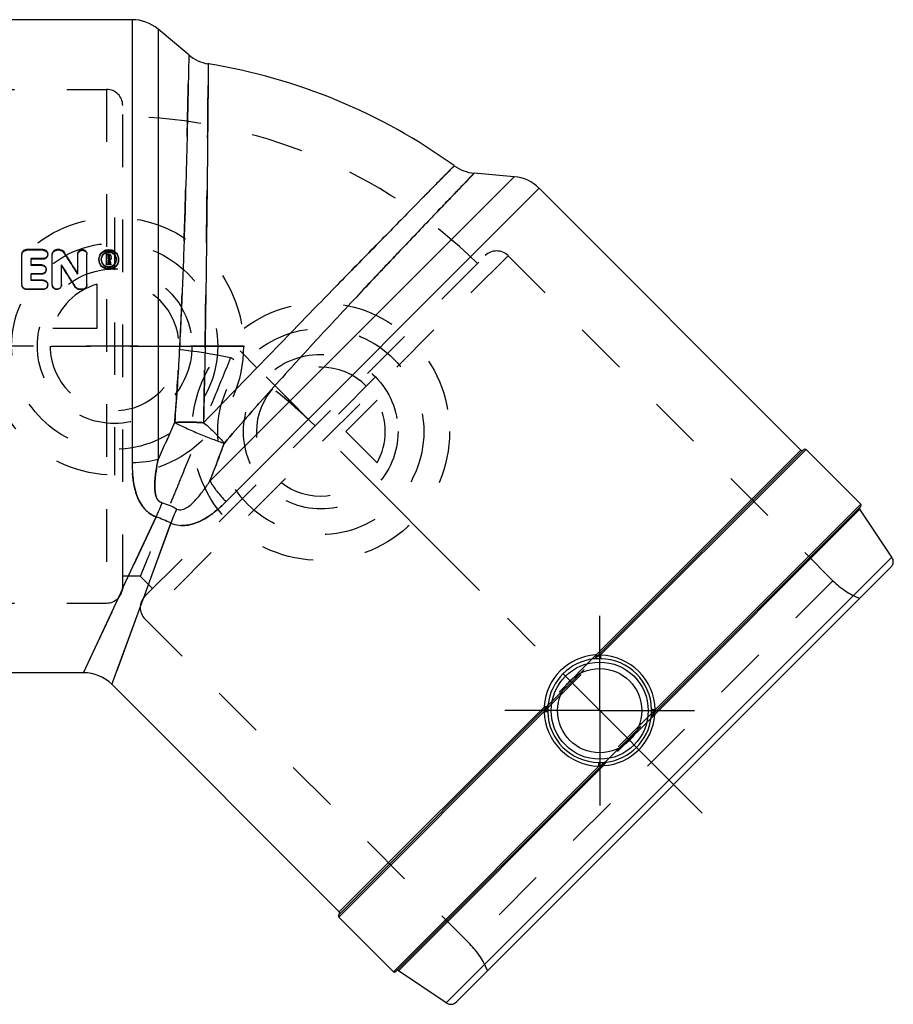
# Model space of a CAD drawing. Header units: millimetres. Extents: x 416 to 579, y 439 to 561.
# Tile 2 of 2: x 471 to 579, y 439 to 561. Entities that reach past the tile are written whole.
import ezdxf

# ---------------------------------------------------------------- set-up
doc = ezdxf.new("R2010")
doc.units = ezdxf.units.MM
doc.header["$LTSCALE"] = 65.185185
doc.linetypes.add('CENTER', pattern=[0.6, 0.375, -0.075, 0.075, -0.075])
doc.linetypes.add('HIDDEN', pattern=[0.2, 0.1, -0.1])
for name, color, linetype in [('ACHSEN_S', 7, 'CONTINUOUS'), ('KOERPER', 7, 'CONTINUOUS'), ('KONST.EL_MIT_GEO', 7, 'CONTINUOUS'), ('KURVEN', 7, 'CONTINUOUS')]:
    doc.layers.add(name, color=color, linetype=linetype)

msp = doc.modelspace()

# ---------------------------------------------------------------- linework, layer by layer
at = {"layer": 'ACHSEN_S', "color": 2, "linetype": 'CENTER'}
msp.add_line((555.62, 462.37), (498.23, 519.76), dxfattribs=at)
at = {"layer": 'KOERPER', "color": 7, "linetype": 'Continuous'}
for p, q in [((484.81, 560.9), (438.63, 560.9)), ((491.85, 556.53), (488.03, 559.73)), ((532.27, 541.4), (527.31, 541.84)), ((567.89, 507.45), (535.37, 539.96)), ((568.52, 507.52), (575.31, 500.73)), ((478.81, 479.8), (438.63, 479.8)), ((510.54, 450.1), (482.27, 478.36)), ((510.47, 449.46), (517.26, 442.67))]:
    msp.add_line(p, q, dxfattribs=at)
at = {"layer": 'KOERPER', "color": 2, "linetype": 'CENTER'}
for p, q in [((445.41, 520.35), (498.75, 520.35)), ((542.89, 475.09), (542.89, 486.87)), ((542.89, 475.09), (531.12, 475.09)), ((542.89, 475.09), (554.66, 475.09)), ((542.89, 475.09), (542.89, 463.32))]:
    msp.add_line(p, q, dxfattribs=at)
at = {"layer": 'KOERPER', "color": 7, "linetype": 'Continuous'}
msp.add_arc((482.72, 484.35), 72, 54.236, 80.7669, dxfattribs=at)
at = {"layer": 'KONST.EL_MIT_GEO', "color": 7, "linetype": 'Continuous'}
for p, q in [((484.81, 560.9), (484.81, 505.87)), ((488.03, 559.73), (488.03, 506.29)), ((494.48, 503.61), (532.27, 541.4)), ((496.46, 501.04), (535.37, 539.96)), ((473.76, 532.35), (471.68, 532.35)), ((475.83, 532.35), (475.46, 532.35)), ((471.12, 528), (471.12, 531.8)), ((472.25, 530.46), (472.25, 531.25)), ((473.76, 531.25), (472.25, 531.25)), ((473.76, 531.17), (472.25, 531.17)), ((473.76, 531.17), (473.76, 531.25)), ((474.89, 528), (474.89, 531.8)), ((478.06, 529.36), (478.06, 531.8)), ((479.19, 528), (479.19, 531.8)), ((481.62, 530.44), (481.62, 531.8)), ((481.91, 531.8), (481.62, 531.8)), ((481.81, 531.23), (481.81, 531.61)), ((481.91, 531.61), (481.81, 531.61)), ((481.91, 531.53), (481.81, 531.53)), ((481.91, 531.23), (481.81, 531.23)), ((481.81, 530.44), (481.81, 531.05)), ((481.87, 531.05), (481.81, 531.05)), ((481.87, 530.97), (481.81, 530.97)), ((481.88, 530.99), (481.87, 531.05)), ((481.95, 530.69), (481.88, 530.99)), ((481.91, 531.53), (481.91, 531.61)), ((482, 531.32), (482, 531.52)), ((482.07, 531.03), (482.05, 531.09)), ((482.08, 530.96), (482.07, 531.03)), ((482.14, 530.7), (482.08, 530.96)), ((482.16, 530.64), (482.14, 530.7)), ((482.19, 531.32), (482.19, 531.52)), ((473.57, 530.46), (472.25, 530.46)), ((476.02, 528), (476.02, 530.46)), ((476.22, 530.09), (476.02, 530.39)), ((481.81, 530.51), (481.62, 530.51)), ((481.81, 530.44), (481.62, 530.44)), ((481.97, 530.63), (481.95, 530.69)), ((481.98, 530.57), (481.97, 530.63)), ((481.99, 530.51), (481.98, 530.57)), ((481.99, 530.44), (481.99, 530.51)), ((482.19, 530.51), (481.99, 530.51)), ((482.19, 530.44), (481.99, 530.44)), ((482.17, 530.57), (482.16, 530.64)), ((482.19, 530.51), (482.17, 530.57)), ((482.19, 530.44), (482.19, 530.51)), ((472.25, 528.56), (472.25, 529.35)), ((473.57, 529.35), (472.25, 529.35)), ((473.57, 529.29), (472.25, 529.29)), ((473.76, 528.56), (472.25, 528.56)), ((473.57, 529.29), (473.57, 529.35)), ((471.68, 527.39), (471.68, 527.44)), ((473.76, 527.44), (471.68, 527.44)), ((473.76, 527.39), (471.68, 527.39)), ((473.76, 527.39), (473.76, 527.44)), ((477.77, 527.65), (477.77, 527.71)), ((478.25, 527.39), (478.25, 527.44)), ((478.63, 527.44), (478.25, 527.44)), ((478.63, 527.39), (478.25, 527.39)), ((478.63, 527.39), (478.63, 527.44)), ((568.24, 507.52), (542.38, 481.65)), ((568.52, 507.52), (543, 482)), ((542.45, 482), (567.89, 507.45)), ((549.45, 474.58), (575.31, 500.45)), ((549.79, 475.21), (575.31, 500.73)), ((483.71, 490.42), (487.77, 499.16)), ((549.73, 474.63), (575.19, 500.1)), ((579.19, 494.16), (575.19, 500.1)), ((486.79, 490.63), (489.62, 498.39)), ((579.19, 494.16), (523.82, 438.79)), ((579.07, 492.89), (525.09, 438.91)), ((478.77, 479.8), (483.68, 490.36)), ((483.68, 490.36), (483.71, 490.42)), ((486.32, 489.33), (486.79, 490.63)), ((482.3, 478.34), (486.3, 489.28)), ((486.3, 489.28), (486.32, 489.33)), ((542.16, 481.51), (542.12, 481.51)), ((536.33, 475.61), (510.47, 449.74)), ((535.99, 474.98), (510.47, 449.46)), ((510.54, 450.1), (535.98, 475.54)), ((536.03, 475.54), (535.98, 475.54)), ((549.46, 474.48), (549.44, 474.47)), ((549.73, 474.63), (549.46, 474.48)), ((517.54, 442.67), (543.4, 468.53)), ((543.52, 468.54), (543.38, 468.31)), ((543.67, 468.68), (543.68, 468.68)), ((517.26, 442.67), (542.78, 468.19)), ((517.89, 442.79), (543.35, 468.26)), ((543.37, 468.29), (543.35, 468.26)), ((543.38, 468.31), (543.37, 468.29)), ((523.82, 438.79), (517.89, 442.79))]:
    msp.add_line(p, q, dxfattribs=at)
at = {"layer": 'KONST.EL_MIT_GEO', "color": 8, "linetype": 'HIDDEN'}
for p, q in [((424.55, 552.25), (481.63, 552.25)), ((481.63, 552.25), (481.63, 488.45)), ((483.63, 490.45), (483.63, 550.25)), ((471.68, 532.26), (471.68, 532.35)), ((473.76, 532.26), (471.68, 532.26)), ((473.76, 532.26), (473.76, 532.35)), ((475.46, 532.26), (475.46, 532.35)), ((475.83, 532.26), (475.46, 532.26)), ((475.83, 532.26), (475.83, 532.35)), ((476.31, 532.01), (476.31, 532.09)), ((474.32, 531.72), (474.32, 531.8)), ((480.68, 531.08), (480.68, 531.16)), ((480.96, 531.08), (480.96, 531.16)), ((481.91, 531.71), (481.62, 531.71)), ((481.81, 531.15), (481.81, 531.23)), ((481.91, 531.15), (481.81, 531.15)), ((481.87, 530.97), (481.87, 531.05)), ((481.88, 530.91), (481.87, 530.97)), ((481.94, 530.67), (481.88, 530.91)), ((481.91, 531.71), (481.91, 531.8)), ((481.91, 531.15), (481.91, 531.23)), ((482, 531.24), (482, 531.32)), ((482.05, 531.01), (482.05, 531.09)), ((482.19, 530.44), (482.05, 531.01)), ((482.19, 531.24), (482.19, 531.32)), ((482.85, 531.08), (482.85, 531.16)), ((483.13, 531.08), (483.13, 531.16)), ((486.39, 489.31), (528.68, 531.59)), ((531.51, 531.59), (486.39, 486.48)), ((531.51, 531.59), (571.87, 491.23)), ((472.25, 530.39), (472.25, 530.46)), ((473.57, 530.39), (472.25, 530.39)), ((473.57, 530.39), (473.57, 530.46)), ((474.14, 529.84), (474.14, 529.91)), ((481.95, 530.61), (481.94, 530.67)), ((481.97, 530.55), (481.95, 530.61)), ((481.99, 530.44), (481.97, 530.55)), ((472.25, 528.5), (472.25, 528.56)), ((473.76, 528.5), (472.25, 528.5)), ((473.76, 528.5), (473.76, 528.56)), ((478.06, 529.29), (478.06, 529.36)), ((471.12, 527.95), (471.12, 528)), ((474.32, 527.95), (474.32, 528)), ((474.89, 527.95), (474.89, 528)), ((476.02, 527.95), (476.02, 528)), ((479.19, 527.95), (479.19, 528)), ((487.77, 499.16), (478.77, 479.8)), ((489.62, 498.39), (482.3, 478.34)), ((485.85, 491.8), (483.63, 491.8)), ((487.35, 490.26), (485.78, 491.83)), ((571.87, 491.23), (526.75, 446.12)), ((424.55, 488.45), (481.63, 488.45)), ((486.39, 486.48), (526.75, 446.12)), ((542.45, 482), (535.98, 475.54)), ((535.99, 474.98), (543, 482)), ((536.33, 475.61), (542.38, 481.65)), ((549.79, 475.21), (542.78, 468.19)), ((549.73, 474.63), (543.35, 468.26)), ((543.4, 468.53), (549.45, 474.58))]:
    msp.add_line(p, q, dxfattribs=at)
at = {"layer": 'KONST.EL_MIT_GEO', "color": 7, "linetype": 'Continuous'}
for radius in [6.03, 5.23]:
    msp.add_circle((542.89, 475.09), radius, dxfattribs=at)
for centre, radius, start, end in [((484.81, 555.9), 5, 50, 90), ((495.06, 560.35), 5, 230, 260.7779), ((527.74, 546.82), 5, 234.2221, 264.9999), ((531.84, 536.42), 5, 45, 85), ((-7.72, 220.79), 575.5, 32.4233, 32.74649), ((481.91, 531.12), 0.954, 61.0926, 68.3458), ((481.85, 531.15), 1.17, 156.765, 179.9574), ((481.91, 531.33), 0.282, 300.8176, 307.438), ((481.92, 531.52), 0.267, 359.9668, 8.5042), ((481.96, 531.15), 1.17, 0.0429, 23.2638), ((-20.2, 213.7), 588.71, 32.23425, 32.55185), ((-15.8, 214.12), 584.74, 32.42519, 32.70814), ((481.91, 531.19), 0.959, 248.4789, 299.0693), ((2136.03, -233.63), 1806.49, 155.66176, 155.82098), ((-1174.24, 1138.25), 1785.32, 339.17758, 339.33869), ((568.38, 507.37), 0.2, 45, 135), ((568.03, 507.59), 0.2, 225, 305), ((486.08, 492.46), 8.77, 60.9557, 74.0435), ((575.36, 500.21), 0.2, 135, 214), ((575.17, 500.59), 0.2, 315, 45), ((467.92, 448.62), 54.3, 66.4446, 68.5552), ((578.37, 493.6), 1, 315, 34), ((542.82, 475.17), 6.85, 93.8997, 176.076), ((542.83, 475.12), 6.9, 93.1544, 93.9597), ((542.81, 475.02), 6.98, 1.5512, 88.4488), ((542.91, 475.07), 6.49, 97.0055, 172.9945), ((542.02, 482.01), 0.501, 297.2056, 314.9455), ((541.99, 482.06), 0.563, 298.1954, 310.6279), ((542.88, 473.56), 7.99, 88.8968, 89.9562), ((542.91, 475.12), 6.42, 1.0711, 88.9289), ((478.77, 474.8), 5, 45, 89.9997), ((535.97, 475.96), 0.501, 315.0545, 332.7948), ((535.92, 476), 0.563, 319.3723, 331.8051), ((542.86, 475.16), 6.9, 176.0158, 176.8454), ((553.46, 465.56), 19.85, 150.296, 151.6703), ((542.97, 475.17), 6.98, 181.5512, 268.4488), ((544.61, 475.1), 8.16, 177.9894, 180.0436), ((544.41, 475.1), 7.97, 180.0537, 181.1043), ((542.86, 475.07), 6.42, 181.0711, 268.9289), ((542.92, 475.06), 6.82, 274.1854, 355.8126), ((541.34, 475.09), 7.99, 359.9541, 1.1028), ((541.31, 475.09), 8.02, 359.2492, 359.9528), ((541.09, 475.09), 8.25, 358.0103, 359.2447), ((549.8, 474.23), 0.499, 135.0031, 151.2835), ((549.82, 474.21), 0.526, 134.9998, 150.7888), ((528.51, 486.78), 24.22, 330.3349, 330.787), ((534.31, 483.53), 17.58, 330.8105, 331.7332), ((542.87, 475.07), 6.87, 355.7502, 356.387), ((542.9, 475.09), 6.45, 276.9758, 353.0229), ((549.58, 474.2), 0.3, 134.8448, 138.0612), ((542.9, 476.66), 8.01, 268.8984, 270.1119), ((543.77, 468.16), 0.528, 119.2168, 134.9923), ((543.75, 468.18), 0.499, 118.7212, 134.9969), ((543.74, 468.28), 0.404, 98.6463, 102.627), ((542.8, 467.74), 0.751, 49.786, 51.5395), ((542.25, 467.11), 1.59, 46.2329, 47.2968), ((542.92, 475.11), 6.87, 273.6125, 274.2471), ((510.4, 449.96), 0.2, 315, 45), ((510.61, 449.6), 0.2, 135, 225), ((517.4, 442.82), 0.2, 225, 315), ((517.78, 442.63), 0.2, 56, 135), ((524.38, 439.62), 1, 236, 315)]:
    msp.add_arc(centre, radius, start, end, dxfattribs=at)
at = {"layer": 'KONST.EL_MIT_GEO', "color": 8, "linetype": 'HIDDEN'}
for centre, radius, start, end in [((481.63, 550.25), 2, 0, 90), ((482.72, 484.35), 64.55, 45.8093, 89.1907), ((-2.68, 221.67), 570.74, 32.6147, 32.9389), ((530.09, 530.18), 2, 45, 135), ((473.79, 531.72), 0.531, 349.7133, 359.9749), ((481.84, 531.08), 1.16, 180.0554, 195.6297), ((481.87, 531.08), 0.903, 177.4839, 180.008), ((481.91, 531.25), 0.282, 300.6307, 307.2536), ((481.95, 531.08), 0.902, 359.9919, 2.5241), ((481.97, 531.08), 1.16, 344.394, 359.9451), ((473.59, 529.84), 0.541, 344.6872, 359.9582), ((473.77, 527.95), 0.55, 347.0117, 359.9696), ((475.48, 527.95), 0.545, 350.8519, 0.0491), ((478.64, 527.95), 0.55, 344.4355, 359.9508), ((482.62, 446.69), 73.66, 78.7092, 89.2134), ((-2677.17, 570.89), 3171.43, 358.91502, 359.08331), ((456.17, 457.65), 73.66, 45.7866, 56.2908), ((2191.52, -258.64), 1867.35, 155.66439, 155.81842), ((-1237.75, 1162.29), 1853.24, 339.1807, 339.33591), ((568.03, 507.59), 0.2, 305, 315), ((467.86, 448.47), 54.46, 66.4477, 68.552), ((481.63, 490.45), 2, 270, 360), ((578.94, 498.3), 10, 225, 248.0739), ((487.81, 487.89), 2, 135, 225), ((519.68, 439.05), 10, 21.9261, 45)]:
    msp.add_arc(centre, radius, start, end, dxfattribs=at)
at = {"layer": 'KONST.EL_MIT_GEO', "color": 7, "linetype": 'Continuous'}
for points, knots in [([(491.85, 556.52), (491.85, 556.6), (491.84, 555.9), (491.83, 555.57), (491.8, 554.19), (491.77, 552.68), (491.73, 550.61), (491.65, 547.15), (491.52, 541.99), (491.32, 535.03), (491.04, 527.29), (490.66, 519.14), (490.31, 513.62), (490.09, 510.86)], [0, 0, 0, 0, 0.00519, 0.020693, 0.046304, 0.08168, 0.126347, 0.179715, 0.309634, 0.464686, 0.63701, 0.818197, 1, 1, 1, 1]), ([(494.26, 555.42), (494.26, 555.73), (494.25, 553.02), (494.23, 551.75), (494.19, 546.68), (494.13, 541.3), (494.06, 534.39), (493.93, 524.18), (493.8, 516.22), (493.69, 510.84)], [0, 0, 0, 0, 0.020752, 0.081902, 0.180164, 0.31031, 0.465505, 0.637791, 1, 1, 1, 1]), ([(524.82, 542.76), (524.6, 542.55), (524.12, 542.05), (523.26, 541.18), (521.6, 539.49), (518.85, 536.69), (514.86, 532.62), (510.1, 527.76), (502.95, 520.42), (497.43, 514.71), (493.69, 510.84)], [0, 0, 0, 0, 0.020768, 0.046467, 0.081956, 0.180278, 0.31049, 0.465712, 0.637963, 1, 1, 1, 1]), ([(527.3, 541.84), (527.25, 541.78), (527.04, 541.55), (526.54, 541.05), (525.73, 540.2), (524.62, 539.04), (523.21, 537.57), (520.81, 535.06), (517.25, 531.33), (512.47, 526.26), (507.2, 520.59), (501.71, 514.56), (498.06, 510.41), (496.26, 508.31)], [0, 0, 0, 0, 0.005194, 0.020709, 0.046338, 0.081735, 0.126429, 0.179829, 0.309815, 0.464896, 0.637186, 0.818295, 1, 1, 1, 1]), ([(471.12, 531.8), (471.12, 531.94), (471.24, 532.24), (471.54, 532.35), (471.68, 532.35)], [0, 0, 0, 0, 0.495774, 1, 1, 1, 1]), ([(473.76, 532.35), (473.9, 532.35), (474.2, 532.24), (474.32, 531.94), (474.32, 531.8)], [0, 0, 0, 0, 0.50466, 1, 1, 1, 1]), ([(474.89, 531.8), (474.89, 531.94), (475.02, 532.24), (475.31, 532.35), (475.46, 532.35)], [0, 0, 0, 0, 0.495774, 1, 1, 1, 1]), ([(475.83, 532.35), (475.93, 532.35), (476.12, 532.3), (476.26, 532.17), (476.31, 532.09)], [0, 0, 0, 0, 0.50439, 1, 1, 1, 1]), ([(478.06, 531.8), (478.06, 531.94), (478.19, 532.24), (478.63, 532.41), (479.07, 532.24), (479.19, 531.94), (479.19, 531.8)], [0, 0, 0, 0, 0.248289, 0.500514, 0.752037, 1, 1, 1, 1]), ([(480.77, 531.62), (480.87, 531.83), (481.19, 532.21), (481.91, 532.42), (482.62, 532.21), (482.95, 531.83), (483.04, 531.62)], [0, 0, 0, 0, 0.249073, 0.500439, 0.751239, 1, 1, 1, 1]), ([(481.44, 531.95), (481.3, 531.88), (481.05, 531.64), (480.96, 531.32), (480.96, 531.16)], [0, 0, 0, 0, 0.502463, 1, 1, 1, 1]), ([(482.26, 532.01), (482.13, 532.06), (481.84, 532.1), (481.56, 532.02), (481.44, 531.95)], [0, 0, 0, 0, 0.500414, 1, 1, 1, 1]), ([(482.85, 531.16), (482.85, 531.31), (482.76, 531.64), (482.51, 531.88), (482.37, 531.95)], [0, 0, 0, 0, 0.496619, 1, 1, 1, 1]), ([(474.32, 531.8), (474.32, 531.66), (474.2, 531.36), (473.9, 531.25), (473.76, 531.25)], [0, 0, 0, 0, 0.495023, 1, 1, 1, 1]), ([(474.32, 531.62), (474.29, 531.5), (474.15, 531.26), (473.89, 531.17), (473.76, 531.17)], [0, 0, 0, 0, 0.494583, 1, 1, 1, 1]), ([(483.09, 530.76), (483.02, 530.52), (482.7, 530.05), (481.91, 529.8), (481.11, 530.05), (480.79, 530.52), (480.72, 530.76)], [0, 0, 0, 0, 0.248538, 0.500558, 0.75216, 1, 1, 1, 1]), ([(481.16, 531.64), (481.13, 531.6), (481.03, 531.44), (480.97, 531.26), (480.96, 531.12)], [0, 0, 0, 0, 0.254769, 1, 1, 1, 1]), ([(480.96, 531.16), (480.96, 531), (481.02, 530.8), (481.13, 530.63), (481.16, 530.59)], [0, 0, 0, 0, 0.744813, 1, 1, 1, 1]), ([(482.85, 531.12), (482.84, 531.26), (482.79, 531.44), (482.68, 531.6), (482.65, 531.64)], [0, 0, 0, 0, 0.74451, 1, 1, 1, 1]), ([(482.65, 530.59), (482.68, 530.63), (482.8, 530.8), (482.85, 531), (482.85, 531.16)], [0, 0, 0, 0, 0.254473, 1, 1, 1, 1]), ([(473.57, 530.46), (473.71, 530.46), (474.01, 530.35), (474.14, 530.05), (474.14, 529.91)], [0, 0, 0, 0, 0.503585, 1, 1, 1, 1]), ([(474.14, 529.91), (474.14, 529.77), (474.01, 529.47), (473.71, 529.35), (473.57, 529.35)], [0, 0, 0, 0, 0.496181, 1, 1, 1, 1]), ([(474.12, 529.7), (474.09, 529.58), (473.94, 529.37), (473.69, 529.29), (473.57, 529.29)], [0, 0, 0, 0, 0.496255, 1, 1, 1, 1]), ([(483.04, 530.69), (482.95, 530.48), (482.62, 530.09), (481.91, 529.88), (481.19, 530.09), (480.87, 530.48), (480.77, 530.69)], [0, 0, 0, 0, 0.249228, 0.500451, 0.751108, 1, 1, 1, 1]), ([(473.76, 528.56), (473.9, 528.56), (474.2, 528.45), (474.32, 528.15), (474.32, 528)], [0, 0, 0, 0, 0.502301, 1, 1, 1, 1]), ([(471.68, 527.44), (471.54, 527.44), (471.24, 527.56), (471.12, 527.86), (471.12, 528)], [0, 0, 0, 0, 0.501835, 1, 1, 1, 1]), ([(471.68, 527.39), (471.54, 527.39), (471.24, 527.51), (471.12, 527.81), (471.12, 527.95)], [0, 0, 0, 0, 0.503137, 1, 1, 1, 1]), ([(474.32, 528), (474.32, 527.86), (474.2, 527.56), (473.9, 527.44), (473.76, 527.44)], [0, 0, 0, 0, 0.497531, 1, 1, 1, 1]), ([(474.31, 527.82), (474.28, 527.7), (474.14, 527.48), (473.88, 527.39), (473.76, 527.39)], [0, 0, 0, 0, 0.497099, 1, 1, 1, 1]), ([(476.02, 528), (476.02, 527.86), (475.9, 527.56), (475.46, 527.38), (475.01, 527.56), (474.89, 527.86), (474.89, 528)], [0, 0, 0, 0, 0.249582, 0.500528, 0.750758, 1, 1, 1, 1]), ([(476.02, 527.86), (475.99, 527.73), (475.84, 527.47), (475.41, 527.34), (475, 527.53), (474.89, 527.81), (474.89, 527.95)], [0, 0, 0, 0, 0.247906, 0.500303, 0.751266, 1, 1, 1, 1]), ([(478.25, 527.44), (478.16, 527.44), (477.96, 527.49), (477.82, 527.63), (477.77, 527.71)], [0, 0, 0, 0, 0.502869, 1, 1, 1, 1]), ([(478.25, 527.39), (478.16, 527.39), (477.97, 527.44), (477.82, 527.57), (477.77, 527.65)], [0, 0, 0, 0, 0.503619, 1, 1, 1, 1]), ([(479.19, 528), (479.19, 527.86), (479.07, 527.56), (478.77, 527.44), (478.63, 527.44)], [0, 0, 0, 0, 0.498376, 1, 1, 1, 1]), ([(479.17, 527.8), (479.14, 527.69), (479, 527.47), (478.75, 527.39), (478.63, 527.39)], [0, 0, 0, 0, 0.496398, 1, 1, 1, 1]), ([(493.69, 510.84), (493.06, 510.89), (491.86, 510.95), (490.65, 510.92), (490.09, 510.86)], [0, 0, 0, 0, 0.531778, 1, 1, 1, 1]), ([(490.09, 510.86), (490.31, 510.76), (490.77, 510.53), (491.51, 510.18), (492.3, 509.83), (493.13, 509.47), (493.96, 509.14), (494.78, 508.83), (495.53, 508.54), (496.02, 508.36), (496.26, 508.31)], [0, 0, 0, 0, 0.109698, 0.232497, 0.363977, 0.499969, 0.635953, 0.767438, 0.890171, 1, 1, 1, 1]), ([(493.69, 510.84), (493.95, 510.64), (494.42, 510.21), (495.1, 509.57), (495.72, 508.93), (496.08, 508.5), (496.26, 508.31)], [0, 0, 0, 0, 0.269043, 0.531778, 0.778521, 1, 1, 1, 1]), ([(488.03, 506.29), (487.54, 506.14), (486.47, 505.93), (485.39, 505.87), (484.81, 505.87)], [0, 0, 0, 0, 0.472601, 1, 1, 1, 1]), ([(488.03, 506.29), (487.93, 505.81), (487.8, 505.09), (487.67, 504.13), (487.62, 503.42), (487.61, 502.7), (487.67, 502.11), (487.79, 501.65), (487.93, 501.33), (488.16, 501.05), (488.38, 500.93), (488.5, 500.9)], [0, 0, 0, 0, 0.253998, 0.380039, 0.505295, 0.629631, 0.752902, 0.814228, 0.875479, 0.937123, 1, 1, 1, 1]), ([(484.81, 505.87), (484.81, 505.22), (484.87, 503.92), (485.24, 502.02), (485.94, 500.54), (486.87, 499.61), (487.46, 499.28), (487.77, 499.16)], [0, 0, 0, 0, 0.251779, 0.498618, 0.743651, 0.869611, 1, 1, 1, 1]), ([(490.34, 500.13), (490.45, 500.07), (490.68, 500), (491.04, 500.04), (491.38, 500.17), (491.78, 500.4), (492.24, 500.78), (492.74, 501.29), (493.21, 501.84), (493.8, 502.61), (494.21, 503.21), (494.48, 503.61)], [0, 0, 0, 0, 0.062883, 0.124523, 0.185775, 0.247101, 0.370368, 0.494703, 0.619959, 0.746, 1, 1, 1, 1]), ([(494.48, 503.61), (494.73, 503.16), (495.34, 502.26), (496.06, 501.45), (496.46, 501.04)], [0, 0, 0, 0, 0.472601, 1, 1, 1, 1]), ([(488.5, 500.9), (488.44, 500.74), (488.22, 500.16), (487.97, 499.58), (487.77, 499.16)], [0, 0, 0, 0, 0.260636, 1, 1, 1, 1]), ([(489.62, 498.39), (489.93, 498.26), (490.58, 498.07), (491.89, 498.07), (493.44, 498.62), (495.04, 499.71), (496, 500.58), (496.46, 501.04)], [0, 0, 0, 0, 0.130396, 0.256349, 0.501383, 0.748222, 1, 1, 1, 1]), ([(490.34, 500.13), (490.27, 499.98), (490.02, 499.41), (489.78, 498.83), (489.62, 498.39)], [0, 0, 0, 0, 0.260636, 1, 1, 1, 1]), ([(543, 482), (542.95, 481.97), (542.84, 481.91), (542.7, 481.83), (542.59, 481.77), (542.51, 481.72), (542.43, 481.68), (542.41, 481.66), (542.37, 481.65), (542.38, 481.65)], [0, 0, 0, 0, 0.265865, 0.53245, 0.665242, 0.796645, 0.92302, 0.978711, 1, 1, 1, 1]), ([(542.45, 482), (542.44, 481.97), (542.43, 481.86), (542.41, 481.73), (542.37, 481.66)], [0, 0, 0, 0, 0.281708, 1, 1, 1, 1]), ([(543, 482), (543, 481.94), (543, 481.83), (543, 481.69), (543.02, 481.6), (543.02, 481.54), (543.03, 481.54)], [0, 0, 0, 0, 0.377143, 0.694474, 0.910008, 1, 1, 1, 1]), ([(542.89, 481.54), (542.82, 481.54), (542.57, 481.54), (542.33, 481.52), (542.16, 481.51)], [0, 0, 0, 0, 0.286175, 1, 1, 1, 1]), ([(536.47, 475.86), (536.47, 475.85), (536.46, 475.81), (536.44, 475.76), (536.42, 475.73)], [0, 0, 0, 0, 0.215663, 1, 1, 1, 1]), ([(536.47, 475.86), (536.47, 475.83), (536.46, 475.68), (536.45, 475.52), (536.45, 475.39)], [0, 0, 0, 0, 0.172197, 1, 1, 1, 1]), ([(535.99, 474.98), (536.05, 474.98), (536.15, 474.98), (536.29, 474.98), (536.38, 474.97), (536.43, 474.96), (536.44, 474.95), (536.45, 474.95)], [0, 0, 0, 0, 0.37674, 0.693744, 0.909062, 0.970384, 1, 1, 1, 1]), ([(536.35, 475.63), (536.34, 475.62), (536.27, 475.58), (536.19, 475.56), (536.12, 475.56)], [0, 0, 0, 0, 0.221163, 1, 1, 1, 1]), ([(536.33, 475.61), (536.34, 475.61), (536.3, 475.55), (536.28, 475.51), (536.24, 475.44), (536.22, 475.4)], [0, 0, 0, 0, 0.136338, 0.41288, 1, 1, 1, 1]), ([(549.3, 474.3), (549.3, 474.36), (549.32, 474.53), (549.33, 474.7), (549.33, 474.8)], [0, 0, 0, 0, 0.37414, 1, 1, 1, 1]), ([(549.3, 474.3), (549.31, 474.32), (549.32, 474.37), (549.34, 474.43), (549.36, 474.47)], [0, 0, 0, 0, 0.232733, 1, 1, 1, 1]), ([(549.79, 475.21), (549.73, 475.21), (549.63, 475.21), (549.49, 475.21), (549.39, 475.22), (549.35, 475.23), (549.34, 475.24), (549.33, 475.24)], [0, 0, 0, 0, 0.376739, 0.693743, 0.909062, 0.970384, 1, 1, 1, 1]), ([(549.45, 474.58), (549.43, 474.56), (549.52, 474.72), (549.54, 474.75), (549.56, 474.79)], [0, 0, 0, 0, 0.385223, 1, 1, 1, 1]), ([(549.44, 474.47), (549.44, 474.48), (549.43, 474.52), (549.43, 474.57), (549.45, 474.59)], [0, 0, 0, 0, 0.3043, 1, 1, 1, 1]), ([(549.73, 474.63), (549.7, 474.66), (549.67, 474.7), (549.63, 474.74), (549.63, 474.76)], [0, 0, 0, 0, 0.659324, 1, 1, 1, 1]), ([(549.31, 474.32), (549.31, 474.31), (549.31, 474.31), (549.3, 474.3), (549.3, 474.3)], [0, 0, 0, 0, 0.508895, 1, 1, 1, 1]), ([(542.78, 468.19), (542.78, 468.25), (542.78, 468.36), (542.77, 468.5), (542.76, 468.59), (542.76, 468.64), (542.74, 468.65)], [0, 0, 0, 0, 0.377142, 0.694472, 0.910008, 1, 1, 1, 1]), ([(542.78, 468.19), (542.83, 468.22), (542.94, 468.28), (543.13, 468.39), (543.22, 468.43), (543.43, 468.57), (543.4, 468.53)], [0, 0, 0, 0, 0.271407, 0.543525, 0.812969, 1, 1, 1, 1]), ([(542.91, 468.65), (542.98, 468.65), (543.22, 468.65), (543.45, 468.67), (543.62, 468.68)], [0, 0, 0, 0, 0.286326, 1, 1, 1, 1]), ([(543.22, 468.35), (543.22, 468.36), (543.25, 468.34), (543.26, 468.33), (543.27, 468.33)], [0, 0, 0, 0, 0.284983, 1, 1, 1, 1]), ([(543.4, 468.53), (543.4, 468.54), (543.44, 468.56), (543.49, 468.55), (543.52, 468.54)], [0, 0, 0, 0, 0.213817, 1, 1, 1, 1]), ([(543.68, 468.68), (543.67, 468.68), (543.64, 468.67), (543.61, 468.64), (543.59, 468.63)], [0, 0, 0, 0, 0.215586, 1, 1, 1, 1]), ([(543.62, 468.68), (543.62, 468.68), (543.64, 468.68), (543.66, 468.68), (543.67, 468.68)], [0, 0, 0, 0, 0.308178, 1, 1, 1, 1])]:
    msp.add_open_spline(points, degree=3, knots=knots, dxfattribs=at)
at = {"layer": 'KONST.EL_MIT_GEO', "color": 8, "linetype": 'HIDDEN'}
for points, knots in [([(490.71, 520.35), (490.95, 524.97), (491.22, 531.67), (491.47, 540.2), (491.62, 545.61), (491.72, 550.04), (491.78, 553.05), (491.82, 554.85), (491.83, 555.71), (491.84, 556.23), (491.85, 556.47), (491.85, 556.52)], [0, 0, 0, 0, 0.38335, 0.555983, 0.707281, 0.831504, 0.923867, 0.956926, 0.980774, 0.995181, 1, 1, 1, 1]), ([(493.86, 520.15), (493.93, 524.65), (494.04, 532.96), (494.15, 542.73), (494.21, 549.09), (494.24, 552.31), (494.25, 554.3), (494.26, 555.19), (494.26, 555.42)], [0, 0, 0, 0, 0.382869, 0.706896, 0.831254, 0.923744, 0.980742, 1, 1, 1, 1]), ([(493.69, 510.84), (497.43, 514.71), (502.95, 520.42), (510.1, 527.76), (514.86, 532.62), (518.38, 536.22), (520.76, 538.64), (522.16, 540.06), (523.26, 541.18), (524.06, 541.99), (524.54, 542.49), (524.77, 542.7), (524.82, 542.76)], [0, 0, 0, 0, 0.362034, 0.534285, 0.689506, 0.819719, 0.873237, 0.91804, 0.95353, 0.97923, 0.994789, 1, 1, 1, 1]), ([(496.26, 508.31), (498.06, 510.41), (501.71, 514.56), (507.2, 520.59), (511.7, 525.43), (515.11, 529.06), (517.45, 531.53), (519.6, 533.8), (521.53, 535.82), (523.21, 537.57), (524.44, 538.86), (525.29, 539.74), (525.81, 540.28), (526.26, 540.75), (526.62, 541.13), (526.91, 541.43), (527.09, 541.62), (527.21, 541.73), (527.26, 541.79), (527.3, 541.82), (527.3, 541.84)], [0, 0, 0, 0, 0.181704, 0.362811, 0.535101, 0.615304, 0.690183, 0.75877, 0.820169, 0.873568, 0.918262, 0.937157, 0.95366, 0.96772, 0.979289, 0.988326, 0.994804, 0.997077, 0.998701, 1, 1, 1, 1]), ([(471.12, 531.72), (471.12, 531.86), (471.24, 532.15), (471.54, 532.26), (471.68, 532.26)], [0, 0, 0, 0, 0.494471, 1, 1, 1, 1]), ([(473.76, 532.26), (473.9, 532.26), (474.2, 532.15), (474.32, 531.86), (474.32, 531.72)], [0, 0, 0, 0, 0.505963, 1, 1, 1, 1]), ([(474.89, 531.72), (474.89, 531.86), (475.02, 532.15), (475.31, 532.26), (475.46, 532.26)], [0, 0, 0, 0, 0.494471, 1, 1, 1, 1]), ([(475.83, 532.26), (475.93, 532.26), (476.12, 532.22), (476.26, 532.08), (476.31, 532.01)], [0, 0, 0, 0, 0.505125, 1, 1, 1, 1]), ([(478.06, 531.72), (478.06, 531.86), (478.19, 532.15), (478.63, 532.32), (479.07, 532.15), (479.19, 531.86), (479.19, 531.72)], [0, 0, 0, 0, 0.247638, 0.500516, 0.752689, 1, 1, 1, 1]), ([(480.68, 531.08), (480.68, 531.23), (480.75, 531.55), (481.11, 532.07), (481.91, 532.39), (482.71, 532.07), (483.07, 531.54), (483.13, 531.23), (483.13, 531.08)], [0, 0, 0, 0, 0.124486, 0.250753, 0.500777, 0.750626, 0.876364, 1, 1, 1, 1]), ([(480.96, 531.08), (480.96, 530.84), (481.18, 530.35), (481.91, 530.06), (482.64, 530.35), (482.85, 530.84), (482.85, 531.08)], [0, 0, 0, 0, 0.247492, 0.499819, 0.752223, 1, 1, 1, 1]), ([(481.91, 531.71), (481.98, 531.71), (482.13, 531.66), (482.19, 531.51), (482.19, 531.44)], [0, 0, 0, 0, 0.504013, 1, 1, 1, 1]), ([(481.91, 531.15), (481.93, 531.15), (481.98, 531.17), (482, 531.22), (482, 531.24)], [0, 0, 0, 0, 0.495193, 1, 1, 1, 1]), ([(473.57, 530.39), (473.71, 530.39), (474.01, 530.28), (474.14, 529.98), (474.14, 529.84)], [0, 0, 0, 0, 0.504888, 1, 1, 1, 1]), ([(473.76, 528.5), (473.9, 528.5), (474.2, 528.39), (474.32, 528.09), (474.32, 527.95)], [0, 0, 0, 0, 0.503604, 1, 1, 1, 1]), ([(490.09, 510.86), (490.15, 511.65), (490.39, 514.81), (490.58, 517.97), (490.71, 520.35)], [0, 0, 0, 0, 0.247986, 1, 1, 1, 1]), ([(497.04, 518.93), (496.33, 517.21), (494.94, 513.82), (492.89, 508.9), (491.27, 504.99), (490.07, 502.07), (489.25, 500.1), (488.5, 498.29), (487.82, 496.66), (487.24, 495.25), (486.81, 494.21), (486.51, 493.5), (486.33, 493.06), (486.18, 492.69), (486.05, 492.38), (485.96, 492.16), (485.9, 492.02), (485.87, 491.94), (485.85, 491.88), (485.82, 491.84), (485.82, 491.82), (485.81, 491.8), (485.81, 491.8)], [0, 0, 0, 0, 0.190405, 0.373764, 0.544372, 0.623031, 0.696244, 0.763237, 0.823246, 0.875533, 0.919408, 0.93799, 0.954244, 0.968109, 0.979527, 0.988456, 0.991977, 0.994863, 0.99711, 0.998716, 0.999679, 1, 1, 1, 1]), ([(490.09, 510.86), (490.65, 510.92), (491.86, 510.95), (493.06, 510.89), (493.69, 510.84)], [0, 0, 0, 0, 0.468222, 1, 1, 1, 1]), ([(493.69, 510.84), (493.95, 510.64), (494.42, 510.21), (495.1, 509.57), (495.72, 508.93), (496.08, 508.5), (496.26, 508.31)], [0, 0, 0, 0, 0.269043, 0.531777, 0.77852, 1, 1, 1, 1]), ([(488.5, 500.9), (488.38, 500.93), (488.16, 501.05), (487.93, 501.33), (487.79, 501.65), (487.67, 502.11), (487.61, 502.7), (487.62, 503.42), (487.67, 504.13), (487.8, 505.09), (487.93, 505.81), (488.03, 506.29)], [0, 0, 0, 0, 0.062876, 0.124521, 0.185772, 0.247098, 0.370369, 0.494705, 0.619961, 0.746002, 1, 1, 1, 1]), ([(487.77, 499.16), (487.46, 499.28), (486.87, 499.61), (485.94, 500.54), (485.24, 502.02), (484.87, 503.92), (484.81, 505.22), (484.81, 505.87)], [0, 0, 0, 0, 0.130389, 0.256349, 0.501382, 0.748221, 1, 1, 1, 1]), ([(494.48, 503.61), (494.73, 503.16), (495.34, 502.26), (496.06, 501.45), (496.46, 501.04)], [0, 0, 0, 0, 0.472601, 1, 1, 1, 1]), ([(496.46, 501.04), (496, 500.58), (495.04, 499.71), (493.44, 498.62), (491.89, 498.07), (490.58, 498.07), (489.93, 498.26), (489.62, 498.39)], [0, 0, 0, 0, 0.251776, 0.498612, 0.743647, 0.869602, 1, 1, 1, 1]), ([(490.34, 500.13), (490.27, 499.98), (490.02, 499.41), (489.78, 498.83), (489.62, 498.39)], [0, 0, 0, 0, 0.260637, 1, 1, 1, 1])]:
    msp.add_open_spline(points, degree=3, knots=knots, dxfattribs=at)
at = {"layer": 'KONST.EL_MIT_GEO', "color": 7, "linetype": 'Continuous'}
for points in [[(481.79, 531.98), (481.67, 531.97), (481.55, 531.93), (481.44, 531.87)], [(482.37, 531.87), (482.2, 531.96), (481.98, 532), (481.79, 531.98)], [(480.77, 530.69), (480.71, 530.84), (480.68, 531), (480.68, 531.16)], [(481.44, 531.87), (481.33, 531.81), (481.24, 531.73), (481.16, 531.64)], [(481.91, 531.8), (481.94, 531.8), (481.97, 531.79), (482.01, 531.78)], [(481.98, 531.58), (481.96, 531.6), (481.93, 531.61), (481.91, 531.61)], [(481.97, 531.51), (481.95, 531.52), (481.93, 531.53), (481.91, 531.53)], [(481.91, 531.23), (481.93, 531.23), (481.96, 531.25), (481.98, 531.27)], [(482, 531.52), (482, 531.54), (481.99, 531.57), (481.98, 531.58)], [(481.98, 531.27), (481.99, 531.28), (482, 531.3), (482, 531.32)], [(482.01, 531.78), (482.05, 531.76), (482.1, 531.73), (482.13, 531.69)], [(482.17, 531.23), (482.15, 531.18), (482.12, 531.14), (482.08, 531.11)], [(482.16, 531.12), (482.14, 531.09), (482.11, 531.05), (482.08, 531.03)], [(482.13, 531.69), (482.16, 531.66), (482.18, 531.61), (482.19, 531.56)], [(482.19, 531.24), (482.19, 531.2), (482.18, 531.16), (482.16, 531.12)], [(482.19, 531.32), (482.19, 531.29), (482.18, 531.26), (482.17, 531.23)], [(482.65, 531.64), (482.58, 531.73), (482.48, 531.81), (482.37, 531.87)], [(483.13, 531.16), (483.13, 531), (483.1, 530.84), (483.04, 530.69)], [(481.16, 530.59), (481.26, 530.46), (481.4, 530.36), (481.55, 530.3)], [(482.37, 530.35), (482.48, 530.41), (482.58, 530.49), (482.65, 530.59)], [(542.16, 481.52), (542.15, 481.52), (542.14, 481.51), (542.12, 481.51)], [(542.25, 481.56), (542.22, 481.55), (542.19, 481.53), (542.16, 481.52)], [(542.37, 481.66), (542.37, 481.65), (542.36, 481.64), (542.35, 481.63)], [(542.35, 481.63), (542.36, 481.64), (542.37, 481.65), (542.38, 481.65)], [(536.12, 475.56), (536.09, 475.55), (536.06, 475.55), (536.03, 475.54)], [(536.33, 475.61), (536.34, 475.61), (536.34, 475.62), (536.35, 475.63)], [(549.36, 474.4), (549.35, 474.42), (549.35, 474.45), (549.36, 474.47)], [(549.44, 474.47), (549.42, 474.45), (549.39, 474.43), (549.37, 474.41)], [(549.33, 474.36), (549.32, 474.35), (549.31, 474.33), (549.31, 474.32)], [(549.36, 474.4), (549.35, 474.39), (549.34, 474.38), (549.33, 474.36)], [(543.51, 468.62), (543.54, 468.63), (543.57, 468.65), (543.6, 468.66)], [(543.51, 468.62), (543.54, 468.63), (543.56, 468.63), (543.59, 468.63)], [(543.59, 468.63), (543.56, 468.6), (543.54, 468.57), (543.52, 468.54)], [(543.6, 468.66), (543.62, 468.67), (543.64, 468.67), (543.65, 468.67)], [(543.29, 468.31), (543.3, 468.3), (543.32, 468.29), (543.33, 468.28)]]:
    msp.add_open_spline(points, degree=3, dxfattribs=at)
at = {"layer": 'KONST.EL_MIT_GEO', "color": 8, "linetype": 'HIDDEN'}
msp.add_open_spline([(482, 531.44), (482, 531.47), (481.99, 531.5), (481.97, 531.51)], degree=3, dxfattribs=at)
at = {"layer": 'KURVEN', "color": 8, "linetype": 'HIDDEN'}
for p, q in [((482.63, 536.35), (482.63, 504.35)), ((480.43, 528.04), (480.43, 522.55)), ((480.43, 522.55), (474.94, 522.55)), ((498.63, 520.35), (466.63, 520.35)), ((501.45, 516.53), (513.9, 504.09)), ((515.03, 516.53), (508.24, 509.74)), ((511.35, 509.74), (515.24, 513.63)), ((515.24, 505.86), (511.35, 509.74))]:
    msp.add_line(p, q, dxfattribs=at)
for centre, radius in [((482.63, 520.35), 16), ((482.63, 520.35), 12.8), ((482.63, 520.35), 9.6), ((508.24, 509.74), 16), ((508.24, 509.74), 12.8), ((508.24, 509.74), 9.6)]:
    msp.add_circle(centre, radius, dxfattribs=at)
for centre, start, end in [((482.63, 520.35), 180, 90), ((482.63, 520.35), 105.962, 164.038), ((508.24, 509.74), 45, 315), ((508.24, 509.74), 330.962, 29.038)]:
    msp.add_arc(centre, 8, start, end, dxfattribs=at)

doc.saveas('drawing.dxf')
